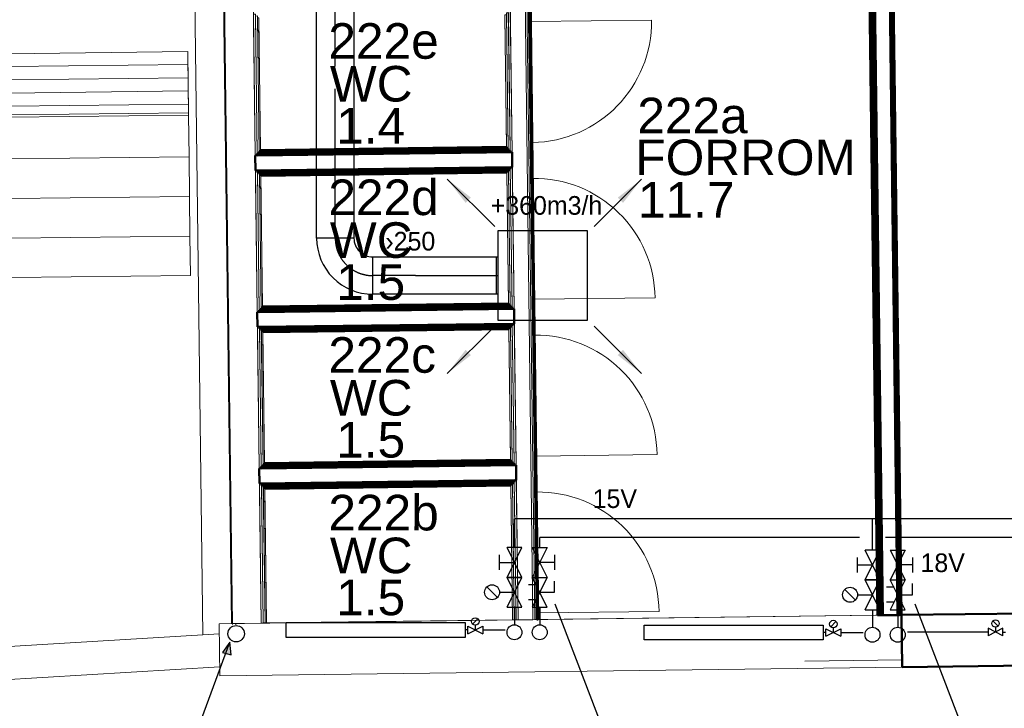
# Model space of a CAD drawing. Header units: millimetres. Extents: x 0 to 83478, y 0 to 53008.
# Tile 3 of 83: x 11199 to 17800, y 6164 to 10777. Entities that reach past the tile are written whole.
import ezdxf

# ---------------------------------------------------------------- set-up
doc = ezdxf.new("R2010")
doc.units = ezdxf.units.MM
doc.header["$LTSCALE"] = 50
doc.header["$MEASUREMENT"] = 0
doc.header["$PDMODE"] = 1
doc.linetypes.add('2V-CENT', pattern=[23, 20, -1.5, 0, -1.5])
doc.linetypes.add('V-V', pattern=[2, 1, 1])
doc.layers.get('0').update_dxf_attribs({"linetype": 'CONTINUOUS'})
for name, color, linetype in [('20602A200D001$0$832 Rominfo', 7, 'CONTINUOUS'), ('V060-', 3, 'CONTINUOUS'), ('V061-', 1, 'CONTINUOUS'), ('V070-', 3, 'CONTINUOUS'), ('V071-', 1, 'CONTINUOUS'), ('V090-', 2, 'CONTINUOUS'), ('V091', 1, 'CONTINUOUS'), ('V100-', 6, 'CONTINUOUS'), ('V101-', 1, 'CONTINUOUS')]:
    doc.layers.add(name, color=color, linetype=linetype)
for name, color, linetype, lineweight in [('20602A200D001$0$A-DOOR', 31, 'CONTINUOUS', 13), ('20602A200D001$0$A-GENM', 13, 'CONTINUOUS', 9), ('20602A200D001$0$A-WALL', 7, 'CONTINUOUS', 13), ('20602A200D001$0$S-STRS', 31, 'CONTINUOUS', 9)]:
    doc.layers.add(name, color=color, linetype=linetype, lineweight=lineweight)
doc.styles.add('20602A200D001$0$Arial', font='arial.ttf', dxfattribs={"height": 238.125})
doc.styles.add('FISO', font='fiso')
doc.styles.add('ISO', font='ISO')
doc.styles.add('SIMPLEX', font='SIMPLEX')

# ---------------------------------------------------------------- blocks, each defined once
blk = doc.blocks.new('VUN')
at = {"color": 0}
blk.add_circle((0, 0), 0.5, dxfattribs=at)
blk = doc.blocks.new('TAK_P', base_point=(16247.5, 22586.5))
for p, q in [((16248, 22587), (16247, 22587)), ((16247, 22587), (16247, 22586)), ((16248, 22586), (16248, 22587)), ((16247, 22586), (16248, 22586))]:
    blk.add_line(p, q)
blk = doc.blocks.new('C3A', base_point=(16246, 22590.5))
at = {"color": 0, "linetype": 'ByBlock'}
blk.add_line((16247, 22590.5), (16246, 22590.5), dxfattribs=at)
blk = doc.blocks.new('K3A', base_point=(16246, 22590.5))
at = {"color": 0, "linetype": 'ByBlock'}
for p, q in [((16246, 22591), (16247, 22591)), ((16247, 22591), (16247, 22590)), ((16247, 22590), (16246, 22590))]:
    blk.add_line(p, q, dxfattribs=at)
blk = doc.blocks.new('33A', base_point=(16246, 22590.5))
blk.add_point((16247, 22590.5))
at = {"color": 0, "linetype": 'ByBlock'}
blk.add_blockref('K3A', (16246, 22590.5), dxfattribs=at)
at = {"color": 1, "linetype": '2V-CENT'}
blk.add_blockref('C3A', (16246, 22590.5), dxfattribs=at)
at = {"style": 'SIMPLEX', "flags": 3}
blk.add_attdef('0', (16246, 22590.5), '', height=1, dxfattribs=at)
blk = doc.blocks.new('CBOJ90_PB', base_point=(86107, 31352))
at = {"color": 0, "linetype": 'ByBlock'}
blk.add_arc((86106, 31353), 1, 270, 360, dxfattribs=at)
blk = doc.blocks.new('KBOJ90_PB', base_point=(86107, 31352))
at = {"color": 0, "linetype": 'ByBlock'}
for p, q in [((86106.5, 31353), (86107.5, 31353)), ((86106, 31352.5), (86106, 31351.5))]:
    blk.add_line(p, q, dxfattribs=at)
for radius in [1.5, 0.5]:
    blk.add_arc((86106, 31353), radius, 270, 360, dxfattribs=at)
blk = doc.blocks.new('3BOJ90_PB', base_point=(86107, 31352))
for p in [(86107, 31353), (86106, 31352)]:
    blk.add_point(p)
at = {"color": 1, "linetype": '2V-CENT'}
blk.add_blockref('CBOJ90_PB', (86107, 31352), dxfattribs=at)
at = {"color": 0, "linetype": 'ByBlock'}
blk.add_blockref('KBOJ90_PB', (86107, 31352), dxfattribs=at)
at = {"style": 'ISO', "flags": 3}
blk.add_attdef('0', (86107, 31352), '', height=1, dxfattribs=at)
blk = doc.blocks.new('V420', base_point=(455, 404.5))
blk.add_line((455, 404.5), (464, 404.5))
blk.add_solid([(455, 404.5), (459, 405), (459, 404)])
blk = doc.blocks.new('V421', base_point=(455.5, 404.5))
at = {"rotation": 180}
blk.add_blockref('V420', (464.5, 404.5), dxfattribs=at)
blk = doc.blocks.new('20602A200D001$0$VT- 52506 - VT- 2-289761-P02')
at = {"layer": '20602A200D001$0$A-WALL'}
blk.add_line((28100.5, 4459), (30229.6, 4486.1), dxfattribs=at)
blk = doc.blocks.new('20602A200D001$0$VT- 52506 - VT--289754-P02')
at = {"layer": '20602A200D001$0$A-WALL'}
for p, q in [((32674.4, 4517.3), (28100.5, 4459)), ((32674.4, 4517.3), (28213, 4460.4)), ((32674.4, 4517.3), (32678.2, 4217.2)), ((32674.4, 4517.3), (32678.8, 4167.3)), ((28100.5, 4459), (28105, 4109)), ((28213, 4460.4), (28213.1, 4451.8)), ((28105, 4109), (32678.8, 4167.3)), ((32026.5, 4208.9), (32678.2, 4217.2))]:
    blk.add_line(p, q, dxfattribs=at)
blk = doc.blocks.new('20602A200D001$0$VT- 52506 - VT- 52506-289758-P02')
for name in ['20602A200D001$0$VT- 52506 - VT--289754-P02', '20602A200D001$0$VT- 52506 - VT- 2-289761-P02']:
    blk.add_blockref(name, (0, 0))
blk = doc.blocks.new('20602A200D001$0$VT- 162884 - VT- 2-293832-P02')
at = {"layer": '20602A200D001$0$A-WALL'}
blk.add_line((28101.4, 4390.7), (25642.8, 4242.3), dxfattribs=at)
blk = doc.blocks.new('20602A200D001$0$VT- 162884 - VT--293825-P02')
at = {"layer": '20602A200D001$0$A-WALL'}
for p, q in [((25442.8, 4230.2), (28101.4, 4390.7)), ((28101.4, 4390.7), (25442.8, 4230.2)), ((28101.4, 4390.7), (25442.8, 4230.2)), ((25468.7, 4011.4), (25442.8, 4230.2)), ((25442.8, 4230.2), (25468.7, 4011.4)), ((25442.8, 4230.2), (25468.7, 4011.4)), ((25468.7, 4011.4), (28104.2, 4170.5)), ((25468.7, 4011.4), (28104.2, 4170.5)), ((28104.2, 4170.5), (25468.7, 4011.4))]:
    blk.add_line(p, q, dxfattribs=at)
blk = doc.blocks.new('20602A200D001$0$VT- 162884 - VT- 162884-293829-P02')
for name in ['20602A200D001$0$VT- 162884 - VT--293825-P02', '20602A200D001$0$VT- 162884 - VT- 2-293832-P02']:
    blk.add_blockref(name, (0, 0))
blk = doc.blocks.new('20602A200D001$0$VT- 163268 - VT- 2-293850-P02')
at = {"layer": '20602A200D001$0$A-WALL'}
for p, q in [((28102.1, 11375.7), (28102, 11381.5)), ((28190.1, 4453.3), (28123.2, 9713.5))]:
    blk.add_line(p, q, dxfattribs=at)
blk = doc.blocks.new('20602A200D001$0$VT- 163268 - VT--293843-P02')
at = {"layer": '20602A200D001$0$A-WALL'}
for p, q in [((28102, 11381.5), (27902, 11379)), ((27902, 11379), (27923.6, 9680)), ((28123.3, 9703.7), (28102, 11381.5)), ((27923.6, 9680), (28123.3, 9703.7)), ((28190.1, 4453.3), (28123.3, 9703.7)), ((27923.6, 9680), (27990.9, 4384.1)), ((27990.9, 4384.1), (28101.4, 4390.7))]:
    blk.add_line(p, q, dxfattribs=at)
blk = doc.blocks.new('20602A200D001$0$VT- 163268 - VT- 163268-293847-P02')
for name in ['20602A200D001$0$VT- 163268 - VT--293843-P02', '20602A200D001$0$VT- 163268 - VT- 2-293850-P02']:
    blk.add_blockref(name, (0, 0))
blk = doc.blocks.new('20602A200D001$0$IV06 - IV06-299312-P02')
at = {"layer": '20602A200D001$0$A-WALL', "lineweight": 50}
for p, q in [((30063.7, 7616.7), (28342.1, 7594.7)), ((28342.1, 7594.7), (28343.4, 7494.7)), ((30050.5, 7629.5), (28355, 7607.9)), ((28355, 7607.9), (28355.1, 7594.9)), ((28355.1, 7594.9), (30050.7, 7616.5)), ((30037.3, 7642.3), (28367.8, 7621)), ((28367.8, 7621), (28368, 7608)), ((28368, 7608), (30037.5, 7629.3)), ((30027.2, 7652.2), (28377.7, 7631.2)), ((28377.7, 7631.2), (28377.8, 7621.2)), ((28377.8, 7621.2), (30027.3, 7642.2)), ((30027.3, 7642.2), (30027.2, 7652.2)), ((30037.5, 7629.3), (30037.3, 7642.3)), ((30050.7, 7616.5), (30050.5, 7629.5)), ((30064.9, 7516.7), (30063.7, 7616.7)), ((28343.4, 7494.7), (30064.9, 7516.7)), ((30051.9, 7516.5), (28356.4, 7494.9)), ((28356.4, 7494.9), (28356.6, 7481.9)), ((28356.6, 7481.9), (30052.1, 7503.5)), ((30039.1, 7503.3), (28369.6, 7482)), ((28369.6, 7482), (28369.7, 7469)), ((28369.7, 7469), (30039.3, 7490.3)), ((30029.3, 7490.2), (28379.7, 7469.2)), ((28379.7, 7469.2), (28379.8, 7459.2)), ((28379.8, 7459.2), (30029.4, 7480.2)), ((30029.4, 7480.2), (30029.3, 7490.2)), ((30039.3, 7490.3), (30039.1, 7503.3)), ((30052.1, 7503.5), (30051.9, 7516.5))]:
    blk.add_line(p, q, dxfattribs=at)
blk = doc.blocks.new('20602A200D001$0$IV06 222739 - IV06 222739-299370-P02')
at = {"layer": '20602A200D001$0$A-WALL', "lineweight": 50}
for p, q in [((30064.1, 5546.1), (28394.5, 5524.8)), ((30053.9, 5556), (28404.4, 5535)), ((28404.5, 5525), (30054.1, 5546)), ((30054.1, 5546), (30053.9, 5556)), ((30064.2, 5533.1), (30064.1, 5546.1)), ((30090.4, 5520.5), (28368.8, 5498.5)), ((28368.8, 5498.5), (28370.1, 5398.5)), ((30077.2, 5533.3), (28381.7, 5511.7)), ((28381.7, 5511.7), (28381.8, 5498.7)), ((28381.8, 5498.7), (30077.4, 5520.3)), ((28394.5, 5524.8), (28394.7, 5511.8)), ((28394.7, 5511.8), (30064.2, 5533.1)), ((28404.4, 5535), (28404.5, 5525)), ((30077.4, 5520.3), (30077.2, 5533.3)), ((30091.7, 5420.5), (30090.4, 5520.5)), ((28370.1, 5398.5), (30091.7, 5420.5)), ((30078.7, 5420.3), (28383.1, 5398.7)), ((30078.8, 5407.3), (30078.7, 5420.3)), ((28383.1, 5398.7), (28383.3, 5385.7)), ((28383.3, 5385.7), (30078.8, 5407.3)), ((30065.8, 5407.1), (28396.3, 5385.8)), ((28396.3, 5385.8), (28396.4, 5372.8)), ((28396.4, 5372.8), (30066, 5394.1)), ((30056, 5394), (28406.4, 5373)), ((28406.4, 5373), (28406.6, 5363)), ((28406.6, 5363), (30056.1, 5384)), ((30056.1, 5384), (30056, 5394)), ((30066, 5394.1), (30065.8, 5407.1))]:
    blk.add_line(p, q, dxfattribs=at)
blk = doc.blocks.new('20602A200D001$0$IV06 224360 - IV06-299475-P02')
at = {"layer": '20602A200D001$0$A-WALL'}
for p, q in [((30037, 9712), (30136.9, 9713.3)), ((30136.9, 9713.3), (30037, 9712)), ((30136.9, 9713.3), (30037, 9712)), ((30050.3, 8664.2), (30037, 9712)), ((30037, 9712), (30050.3, 8664.2)), ((30037, 9712), (30103.6, 4484.5)), ((30149.8, 9726.5), (30136.8, 9726.3)), ((30136.8, 9726.3), (30203.6, 4485.8)), ((30203.6, 4485.8), (30136.9, 9717)), ((30136.9, 9717), (30203.6, 4485.8)), ((30203.6, 4485.8), (30136.9, 9713.3)), ((30203.6, 4485.8), (30136.9, 9713.3)), ((30136.9, 9713.3), (30203.6, 4485.8)), ((30162.6, 9739.6), (30149.6, 9739.5)), ((30149.6, 9739.5), (30216.6, 4486)), ((30216.6, 4486), (30149.8, 9726.5)), ((30216.6, 4486), (30149.8, 9726.5)), ((30149.8, 9726.5), (30216.6, 4486)), ((30216.6, 4486), (30149.8, 9726.5)), ((30149.8, 9726.5), (30216.6, 4486)), ((30162.6, 9739.6), (30166.4, 9739.7)), ((30229.6, 4486.1), (30162.6, 9739.6)), ((30162.6, 9739.6), (30204.2, 6478)), ((30172.6, 9739.8), (30166.4, 9739.7)), ((30173.6, 9660.4), (30172.6, 9739.8)), ((30174.8, 9564.4), (30173.6, 9660.4)), ((30002.6, 9585.6), (30012.6, 9585.7)), ((30012.6, 9585.7), (30002.6, 9585.6)), ((30012.6, 9585.7), (30002.6, 9585.6)), ((30002.7, 9575.6), (30002.6, 9585.6)), ((30002.6, 9585.6), (30002.7, 9575.6)), ((30002.6, 9585.6), (30014, 8689.7)), ((30012.4, 9598.7), (30025.4, 9598.9)), ((30025.4, 9598.9), (30012.4, 9598.7)), ((30025.4, 9598.9), (30012.4, 9598.7)), ((30024, 8689.9), (30012.4, 9598.7)), ((30012.4, 9598.7), (30024, 8689.9)), ((30012.4, 9598.7), (30024.1, 8676.9)), ((30024, 8689.9), (30012.6, 9585.7)), ((30024, 8689.9), (30012.6, 9585.7)), ((30012.6, 9585.7), (30024, 8689.9)), ((30025.2, 9611.9), (30038.2, 9612)), ((30038.2, 9612), (30025.2, 9611.9)), ((30038.2, 9612), (30025.2, 9611.9)), ((30037.1, 8677), (30025.2, 9611.9)), ((30025.2, 9611.9), (30037.1, 8677)), ((30025.2, 9611.9), (30037.3, 8664)), ((30037.1, 8677), (30025.4, 9598.9)), ((30037.1, 8677), (30025.4, 9598.9)), ((30025.4, 9598.9), (30037.1, 8677)), ((30050.3, 8664.2), (30038.2, 9612)), ((30050.3, 8664.2), (30038.2, 9612)), ((30038.2, 9612), (30050.3, 8664.2)), ((30210.3, 6780.6), (30174.8, 9564.4)), ((30014, 8689.7), (30024, 8689.9)), ((30024.1, 8676.9), (30037.1, 8677)), ((30037.3, 8664), (30050.3, 8664.2)), ((30025.9, 8537.9), (30015.9, 8537.7)), ((30015.9, 8537.7), (30027.3, 7642.2)), ((30038.8, 8551), (30025.8, 8550.9)), ((30025.8, 8550.9), (30037.5, 7629.3)), ((30037.3, 7642.3), (30025.9, 8537.9)), ((30037.3, 7642.3), (30025.9, 8537.9)), ((30025.9, 8537.9), (30037.3, 7642.3)), ((30037.3, 7642.3), (30025.9, 8537.9)), ((30025.9, 8537.9), (30037.3, 7642.3)), ((30051.6, 8564.2), (30038.6, 8564)), ((30038.6, 8564), (30050.7, 7616.5)), ((30050.5, 7629.5), (30038.8, 8551)), ((30050.5, 7629.5), (30038.8, 8551)), ((30038.8, 8551), (30050.5, 7629.5)), ((30050.5, 7629.5), (30038.8, 8551)), ((30038.8, 8551), (30050.5, 7629.5)), ((30063.7, 7616.7), (30051.6, 8564.2)), ((30063.7, 7616.7), (30051.6, 8564.2)), ((30051.6, 8564.2), (30063.7, 7616.7)), ((30063.7, 7616.7), (30051.6, 8564.2)), ((30051.6, 8564.2), (30063.7, 7616.7)), ((30027.3, 7642.2), (30037.3, 7642.3)), ((30037.5, 7629.3), (30050.5, 7629.5)), ((30050.7, 7616.5), (30063.7, 7616.7)), ((30039.3, 7490.3), (30029.3, 7490.2)), ((30029.3, 7490.2), (30040.7, 6593.9)), ((30052.1, 7503.5), (30039.1, 7503.3)), ((30039.1, 7503.3), (30050.9, 6581)), ((30050.7, 6594), (30039.3, 7490.3)), ((30050.7, 6594), (30039.3, 7490.3)), ((30039.3, 7490.3), (30050.7, 6594)), ((30050.7, 6594), (30039.3, 7490.3)), ((30039.3, 7490.3), (30050.7, 6594)), ((30064.9, 7516.7), (30051.9, 7516.5)), ((30051.9, 7516.5), (30064, 6568.2)), ((30063.9, 6581.2), (30052.1, 7503.5)), ((30063.9, 6581.2), (30052.1, 7503.5)), ((30052.1, 7503.5), (30063.9, 6581.2)), ((30063.9, 6581.2), (30052.1, 7503.5)), ((30052.1, 7503.5), (30063.9, 6581.2)), ((30077, 6568.4), (30064.9, 7516.7)), ((30077, 6568.4), (30064.9, 7516.7)), ((30064.9, 7516.7), (30077, 6568.4)), ((30077, 6568.4), (30064.9, 7516.7)), ((30064.9, 7516.7), (30077, 6568.4)), ((30210.3, 6780.6), (30239.6, 4486.3)), ((30040.7, 6593.9), (30050.7, 6594)), ((30050.9, 6581), (30063.9, 6581.2)), ((30064, 6568.2), (30077, 6568.4)), ((30204.2, 6478), (30229.6, 4486.1)), ((30052.6, 6442), (30042.6, 6441.9)), ((30042.6, 6441.9), (30054.1, 5546)), ((30065.5, 6455.2), (30052.5, 6455)), ((30052.5, 6455), (30064.2, 5533.1)), ((30064.1, 5546.1), (30052.6, 6442)), ((30064.1, 5546.1), (30052.6, 6442)), ((30052.6, 6442), (30064.1, 5546.1)), ((30064.1, 5546.1), (30052.6, 6442)), ((30052.6, 6442), (30064.1, 5546.1)), ((30078.3, 6468.4), (30065.3, 6468.2)), ((30065.3, 6468.2), (30077.4, 5520.3)), ((30077.2, 5533.3), (30065.5, 6455.2)), ((30077.2, 5533.3), (30065.5, 6455.2)), ((30065.5, 6455.2), (30077.2, 5533.3)), ((30077.2, 5533.3), (30065.5, 6455.2)), ((30065.5, 6455.2), (30077.2, 5533.3)), ((30090.4, 5520.5), (30078.3, 6468.4)), ((30090.4, 5520.5), (30078.3, 6468.4)), ((30078.3, 6468.4), (30090.4, 5520.5)), ((30090.4, 5520.5), (30078.3, 6468.4)), ((30078.3, 6468.4), (30090.4, 5520.5)), ((30054.1, 5546), (30064.1, 5546.1)), ((30064.2, 5533.1), (30077.2, 5533.3)), ((30077.4, 5520.3), (30090.4, 5520.5)), ((30091.7, 5420.5), (30078.7, 5420.3)), ((30078.7, 5420.3), (30090.6, 4484.4)), ((30103.6, 4484.5), (30091.7, 5420.5)), ((30103.6, 4484.5), (30091.7, 5420.5)), ((30091.7, 5420.5), (30103.6, 4484.5)), ((30103.6, 4484.5), (30091.7, 5420.5)), ((30091.7, 5420.5), (30103.6, 4484.5)), ((30066, 5394.1), (30056, 5394)), ((30056, 5394), (30067.6, 4484.1)), ((30078.8, 5407.3), (30065.8, 5407.1)), ((30065.8, 5407.1), (30077.6, 4484.2)), ((30077.6, 4484.2), (30066, 5394.1)), ((30077.6, 4484.2), (30066, 5394.1)), ((30066, 5394.1), (30077.6, 4484.2)), ((30077.6, 4484.2), (30066, 5394.1)), ((30066, 5394.1), (30077.6, 4484.2)), ((30090.6, 4484.4), (30078.8, 5407.3)), ((30090.6, 4484.4), (30078.8, 5407.3)), ((30078.8, 5407.3), (30090.6, 4484.4)), ((30090.6, 4484.4), (30078.8, 5407.3)), ((30078.8, 5407.3), (30090.6, 4484.4)), ((30067.6, 4484.1), (30077.6, 4484.2)), ((30067.6, 4484.1), (30077.6, 4484.2)), ((30077.6, 4484.2), (30067.6, 4484.1)), ((30077.6, 4484.2), (30090.6, 4484.4)), ((30077.6, 4484.2), (30090.6, 4484.4)), ((30090.6, 4484.4), (30077.6, 4484.2)), ((30090.6, 4484.4), (30103.6, 4484.5)), ((30090.6, 4484.4), (30103.6, 4484.5)), ((30103.6, 4484.5), (30090.6, 4484.4)), ((30103.6, 4484.5), (30203.6, 4485.8)), ((30103.6, 4484.5), (30203.6, 4485.8)), ((30203.6, 4485.8), (30103.6, 4484.5)), ((30203.6, 4485.8), (30216.6, 4486)), ((30203.6, 4485.8), (30216.6, 4486)), ((30216.6, 4486), (30203.6, 4485.8)), ((30216.6, 4486), (30229.6, 4486.1)), ((30216.6, 4486), (30229.6, 4486.1)), ((30229.6, 4486.1), (30216.6, 4486)), ((30229.6, 4486.1), (30234.1, 4486.2)), ((30239.6, 4486.3), (30234.1, 4486.2))]:
    blk.add_line(p, q, dxfattribs=at)
at = {"layer": '20602A200D001$0$A-WALL', "lineweight": 50}
for p, q in [((30162.6, 9739.6), (30166.4, 9739.7)), ((30204.2, 6478), (30162.6, 9739.6)), ((30166.4, 9739.7), (30172.6, 9739.8)), ((30172.6, 9739.8), (30173.6, 9660.4)), ((30173.6, 9660.4), (30174.8, 9564.4)), ((30174.8, 9564.4), (30210.3, 6780.6)), ((30210.3, 6780.6), (30239.6, 4486.3)), ((30229.6, 4486.1), (30204.2, 6478)), ((30234.1, 4486.2), (30229.6, 4486.1)), ((30239.6, 4486.3), (30234.1, 4486.2))]:
    blk.add_line(p, q, dxfattribs=at)
blk = doc.blocks.new('20602A200D001$0$IV06 224360 - IV06 224360-299479-P02')
blk.add_blockref('20602A200D001$0$IV06 224360 - IV06-299475-P02', (0, 0))
blk = doc.blocks.new('20602A200D001$0$IV06 227128 - IV06 227128-299528-P02')
at = {"layer": '20602A200D001$0$A-WALL', "lineweight": 50}
for p, q in [((30040.6, 6603.9), (28391, 6582.9)), ((30040.7, 6593.9), (30040.6, 6603.9)), ((30077, 6568.4), (28355.5, 6546.4)), ((28355.5, 6546.4), (28356.8, 6446.4)), ((30063.9, 6581.2), (28368.3, 6559.6)), ((28368.3, 6559.6), (28368.5, 6546.6)), ((28368.5, 6546.6), (30064, 6568.2)), ((30050.7, 6594), (28381.1, 6572.7)), ((28381.1, 6572.7), (28381.3, 6559.7)), ((28381.3, 6559.7), (30050.9, 6581)), ((28391, 6582.9), (28391.1, 6572.9)), ((28391.1, 6572.9), (30040.7, 6593.9)), ((30050.9, 6581), (30050.7, 6594)), ((30064, 6568.2), (30063.9, 6581.2)), ((30078.3, 6468.4), (30077, 6568.4)), ((28356.8, 6446.4), (30078.3, 6468.4)), ((30065.3, 6468.2), (28369.8, 6446.6)), ((28369.8, 6446.6), (28369.9, 6433.6)), ((28369.9, 6433.6), (30065.5, 6455.2)), ((30052.5, 6455), (28382.9, 6433.8)), ((28382.9, 6433.8), (28383.1, 6420.8)), ((28383.1, 6420.8), (30052.6, 6442)), ((30042.6, 6441.9), (28393.1, 6420.9)), ((28393.1, 6420.9), (28393.2, 6410.9)), ((28393.2, 6410.9), (30042.8, 6431.9)), ((30042.8, 6431.9), (30042.6, 6441.9)), ((30052.6, 6442), (30052.5, 6455)), ((30065.5, 6455.2), (30065.3, 6468.2))]:
    blk.add_line(p, q, dxfattribs=at)
blk = doc.blocks.new('20602A200D001$0$IV07 - IV07-299703-P02')
at = {"layer": '20602A200D001$0$A-WALL'}
for p, q in [((28122.9, 9687.6), (28315.4, 9690.1)), ((28315.4, 9690.1), (28122.9, 9687.6)), ((28315.4, 9690.1), (28122.9, 9687.6)), ((28328.8, 8642.2), (28315.4, 9690.1)), ((28382, 4463.6), (28315.4, 9690.1)), ((28315.4, 9690.1), (28328.8, 8642.2)), ((28316.7, 9590.1), (28329.7, 9590.2)), ((28329.7, 9590.2), (28316.7, 9590.1)), ((28329.7, 9590.2), (28316.7, 9590.1)), ((28328.8, 8642.2), (28316.7, 9590.1)), ((28316.7, 9590.1), (28328.8, 8642.2)), ((28316.7, 9590.1), (28328.8, 8642.2)), ((28341.6, 8655.4), (28329.7, 9590.2)), ((28341.8, 8642.4), (28329.7, 9590.2)), ((28329.7, 9590.2), (28341.6, 8655.4)), ((28329.8, 9577.2), (28342.8, 9577.4)), ((28342.8, 9577.4), (28329.8, 9577.2)), ((28342.8, 9577.4), (28329.8, 9577.2)), ((28341.6, 8655.4), (28329.8, 9577.2)), ((28329.8, 9577.2), (28341.6, 8655.4)), ((28329.8, 9577.2), (28341.6, 8655.4)), ((28354.4, 8668.6), (28342.8, 9577.4)), ((28354.6, 8655.6), (28342.8, 9577.4)), ((28342.8, 9577.4), (28354.4, 8668.6)), ((28343, 9564.4), (28353, 9564.5)), ((28353, 9564.5), (28343, 9564.4)), ((28353, 9564.5), (28343, 9564.4)), ((28354.4, 8668.6), (28343, 9564.4)), ((28343, 9564.4), (28354.4, 8668.6)), ((28343, 9564.4), (28354.4, 8668.6)), ((28353.1, 9554.5), (28353, 9564.5)), ((28364.4, 8668.7), (28353, 9564.5)), ((28353, 9564.5), (28353.1, 9554.5)), ((28182.1, 4461), (28118, 9488.6)), ((28118, 9488.6), (28182.1, 4461)), ((28118, 9488.6), (28182.1, 4461)), ((28341.6, 8655.4), (28354.6, 8655.6)), ((28354.4, 8668.6), (28364.4, 8668.7)), ((28328.8, 8642.2), (28341.8, 8642.4)), ((28343, 8542.4), (28330, 8542.3)), ((28342.1, 7594.7), (28330, 8542.3)), ((28330, 8542.3), (28342.1, 7594.7)), ((28330, 8542.3), (28342.1, 7594.7)), ((28342.1, 7594.7), (28330, 8542.3)), ((28330, 8542.3), (28342.1, 7594.7)), ((28355.1, 7594.9), (28343, 8542.4)), ((28356.2, 8529.6), (28343.2, 8529.4)), ((28355, 7607.9), (28343.2, 8529.4)), ((28343.2, 8529.4), (28355, 7607.9)), ((28343.2, 8529.4), (28355, 7607.9)), ((28355, 7607.9), (28343.2, 8529.4)), ((28343.2, 8529.4), (28355, 7607.9)), ((28368, 7608), (28356.2, 8529.6)), ((28366.4, 8516.7), (28356.4, 8516.6)), ((28367.8, 7621), (28356.4, 8516.6)), ((28356.4, 8516.6), (28367.8, 7621)), ((28356.4, 8516.6), (28367.8, 7621)), ((28367.8, 7621), (28356.4, 8516.6)), ((28356.4, 8516.6), (28367.8, 7621)), ((28377.8, 7621.2), (28366.4, 8516.7)), ((28342.1, 7594.7), (28355.1, 7594.9)), ((28355, 7607.9), (28368, 7608)), ((28367.8, 7621), (28377.8, 7621.2)), ((28356.4, 7494.9), (28343.4, 7494.7)), ((28355.5, 6546.4), (28343.4, 7494.7)), ((28343.4, 7494.7), (28355.5, 6546.4)), ((28343.4, 7494.7), (28355.5, 6546.4)), ((28355.5, 6546.4), (28343.4, 7494.7)), ((28343.4, 7494.7), (28355.5, 6546.4)), ((28368.5, 6546.6), (28356.4, 7494.9)), ((28369.6, 7482), (28356.6, 7481.9)), ((28368.3, 6559.6), (28356.6, 7481.9)), ((28356.6, 7481.9), (28368.3, 6559.6)), ((28356.6, 7481.9), (28368.3, 6559.6)), ((28368.3, 6559.6), (28356.6, 7481.9)), ((28356.6, 7481.9), (28368.3, 6559.6)), ((28381.3, 6559.7), (28369.6, 7482)), ((28379.7, 7469.2), (28369.7, 7469)), ((28381.1, 6572.7), (28369.7, 7469)), ((28369.7, 7469), (28381.1, 6572.7)), ((28369.7, 7469), (28381.1, 6572.7)), ((28381.1, 6572.7), (28369.7, 7469)), ((28369.7, 7469), (28381.1, 6572.7)), ((28391.1, 6572.9), (28379.7, 7469.2)), ((28355.5, 6546.4), (28368.5, 6546.6)), ((28368.3, 6559.6), (28381.3, 6559.7)), ((28381.1, 6572.7), (28391.1, 6572.9)), ((28369.8, 6446.6), (28356.8, 6446.4)), ((28368.8, 5498.5), (28356.8, 6446.4)), ((28356.8, 6446.4), (28368.8, 5498.5)), ((28356.8, 6446.4), (28368.8, 5498.5)), ((28368.8, 5498.5), (28356.8, 6446.4)), ((28356.8, 6446.4), (28368.8, 5498.5)), ((28381.8, 5498.7), (28369.8, 6446.6)), ((28382.9, 6433.8), (28369.9, 6433.6)), ((28381.7, 5511.7), (28369.9, 6433.6)), ((28369.9, 6433.6), (28381.7, 5511.7)), ((28369.9, 6433.6), (28381.7, 5511.7)), ((28381.7, 5511.7), (28369.9, 6433.6)), ((28369.9, 6433.6), (28381.7, 5511.7)), ((28394.7, 5511.8), (28382.9, 6433.8)), ((28393.1, 6420.9), (28383.1, 6420.8)), ((28383.1, 6420.8), (28394.5, 5524.8)), ((28383.1, 6420.8), (28394.5, 5524.8)), ((28394.5, 5524.8), (28383.1, 6420.8)), ((28394.5, 5524.8), (28383.1, 6420.8)), ((28383.1, 6420.8), (28394.5, 5524.8)), ((28404.5, 5525), (28393.1, 6420.9)), ((28368.8, 5498.5), (28381.8, 5498.7)), ((28381.7, 5511.7), (28394.7, 5511.8)), ((28394.5, 5524.8), (28404.5, 5525)), ((28383.1, 5398.7), (28370.1, 5398.5)), ((28382, 4463.6), (28370.1, 5398.5)), ((28370.1, 5398.5), (28382, 4463.6)), ((28370.1, 5398.5), (28382, 4463.6)), ((28382, 4463.6), (28370.1, 5398.5)), ((28370.1, 5398.5), (28382, 4463.6)), ((28395, 4463.8), (28383.1, 5398.7)), ((28396.3, 5385.8), (28383.3, 5385.7)), ((28395, 4463.8), (28383.3, 5385.7)), ((28383.3, 5385.7), (28395, 4463.8)), ((28383.3, 5385.7), (28395, 4463.8)), ((28395, 4463.8), (28383.3, 5385.7)), ((28383.3, 5385.7), (28395, 4463.8)), ((28408, 4463.9), (28396.3, 5385.8)), ((28406.4, 5373), (28396.4, 5372.8)), ((28408, 4463.9), (28396.4, 5372.8)), ((28396.4, 5372.8), (28408, 4463.9)), ((28396.4, 5372.8), (28408, 4463.9)), ((28408, 4463.9), (28396.4, 5372.8)), ((28396.4, 5372.8), (28408, 4463.9)), ((28418, 4464), (28406.4, 5373)), ((28182.1, 4461), (28382, 4463.6)), ((28182.1, 4461), (28382, 4463.6)), ((28382, 4463.6), (28182.1, 4461)), ((28382, 4463.6), (28395, 4463.8)), ((28382, 4463.6), (28395, 4463.8)), ((28395, 4463.8), (28382, 4463.6)), ((28395, 4463.8), (28408, 4463.9)), ((28395, 4463.8), (28408, 4463.9)), ((28408, 4463.9), (28395, 4463.8)), ((28408, 4463.9), (28418, 4464)), ((28408, 4463.9), (28418, 4464)), ((28418, 4464), (28408, 4463.9))]:
    blk.add_line(p, q, dxfattribs=at)
blk = doc.blocks.new('20602A200D001$0$IV07 - IV07-299707-P02')
blk.add_blockref('20602A200D001$0$IV07 - IV07-299703-P02', (0, 0))
blk = doc.blocks.new('20602A200D001$0$VT- 360529 - VT--303638-P02')
at = {"layer": '20602A200D001$0$A-WALL', "lineweight": 50}
for p, q in [((57204.6, 4830), (32674.4, 4517.3)), ((32674.4, 4517.3), (32678.8, 4167.3)), ((32678.8, 4167.3), (57209.1, 4480.1))]:
    blk.add_line(p, q, dxfattribs=at)
blk = doc.blocks.new('20602A200D001$0$VT- 360529 - VT- 360529-303642-P02')
blk.add_blockref('20602A200D001$0$VT- 360529 - VT--303638-P02', (0, 0))
blk = doc.blocks.new('20602A200D001$0$flis - flis-319915-P02')
at = {"layer": '20602A200D001$0$A-GENM'}
for p, q in [((32444.6, 9589), (30174.8, 9564.4)), ((30239.6, 4486.3), (32512.4, 4515.2))]:
    blk.add_line(p, q, dxfattribs=at)
blk = doc.blocks.new('20602A200D001$0$flis 516506 - flis 516506-319944-P02')
at = {"layer": '20602A200D001$0$A-GENM'}
for p, q in [((30027.2, 7652.2), (30016, 8527.7)), ((28366.5, 8506.7), (28377.7, 7631.2))]:
    blk.add_line(p, q, dxfattribs=at)
blk = doc.blocks.new('20602A200D001$0$flis 516606 - flis 516606-319958-P02')
at = {"layer": '20602A200D001$0$A-GENM'}
for p, q in [((28379.8, 7459.2), (28391, 6582.9)), ((30040.6, 6603.9), (30029.4, 7480.2))]:
    blk.add_line(p, q, dxfattribs=at)
blk = doc.blocks.new('20602A200D001$0$flis 516706 - flis 516706-319972-P02')
at = {"layer": '20602A200D001$0$A-GENM'}
for p, q in [((28393.2, 6410.9), (28404.4, 5535)), ((30053.9, 5556), (30042.8, 6431.9))]:
    blk.add_line(p, q, dxfattribs=at)
blk = doc.blocks.new('20602A200D001$0$flis 516806 - flis 516806-319986-P02')
at = {"layer": '20602A200D001$0$A-GENM'}
for p, q in [((28406.6, 5363), (28418, 4464)), ((30067.6, 4484.1), (30056.1, 5384)), ((28418, 4464), (30067.6, 4484.1))]:
    blk.add_line(p, q, dxfattribs=at)
blk = doc.blocks.new('20602A200D001$0$Trapp- 739455 - Trapp--329605-P02')
at = {"layer": '20602A200D001$0$S-STRS'}
for p, q in [((27890.1, 8290.8), (26690.2, 8277)), ((26690.2, 8277), (26695.1, 7851.9)), ((26690.2, 8277), (26691.2, 8190.3)), ((26691.2, 8190.3), (26690.2, 8277)), ((27891.1, 8204.1), (27890.1, 8290.8)), ((27895, 7865.7), (27890.1, 8290.8)), ((27890.1, 8290.8), (27891.1, 8204.1)), ((26691.2, 8190.3), (27891.1, 8204.1)), ((27891.1, 8204.1), (26691.2, 8190.3)), ((26691.2, 8190.3), (26692.2, 8102)), ((26692.2, 8102), (26691.2, 8190.3)), ((27892.1, 8115.8), (27891.1, 8204.1)), ((27891.1, 8204.1), (27892.1, 8115.8)), ((26692.2, 8102), (27892.1, 8115.8)), ((27892.1, 8115.8), (26692.2, 8102)), ((26692.2, 8102), (26693.2, 8013.7)), ((26693.2, 8013.7), (26692.2, 8102)), ((27893.2, 8027.4), (27892.1, 8115.8)), ((27892.1, 8115.8), (27893.2, 8027.4)), ((26693.2, 8013.7), (27893.2, 8027.4)), ((27893.2, 8027.4), (26693.2, 8013.7)), ((26693.2, 8013.7), (26694.2, 7925.3)), ((26694.2, 7925.3), (26693.2, 8013.7)), ((27894.2, 7939.1), (27893.2, 8027.4)), ((27893.2, 8027.4), (27894.2, 7939.1)), ((26694.2, 7925.3), (27894.2, 7939.1)), ((27894.2, 7939.1), (26694.2, 7925.3)), ((26694.2, 7925.3), (26694.9, 7868.1)), ((26694.9, 7868.1), (26694.2, 7925.3)), ((27894.8, 7881.8), (27894.2, 7939.1)), ((27894.2, 7939.1), (27894.8, 7881.8)), ((26694.9, 7868.1), (27894.8, 7881.8)), ((27894.8, 7881.8), (26694.9, 7868.1)), ((26694.9, 7868.1), (26695.1, 7851.9)), ((26695.1, 7851.9), (26694.9, 7868.1)), ((26695.1, 7851.9), (27895, 7865.7)), ((27895, 7865.7), (27894.8, 7881.8)), ((27894.8, 7881.8), (27895, 7865.7)), ((27895, 7865.7), (27898.2, 7585.8)), ((27898.2, 7585.8), (27895, 7865.7)), ((26698.3, 7572), (26695.1, 7851.9)), ((26695.1, 7851.9), (26698.3, 7572)), ((26698.3, 7572), (27898.2, 7585.8)), ((27898.2, 7585.8), (26698.3, 7572)), ((26701.3, 7307), (26698.3, 7572)), ((26698.3, 7572), (26701.3, 7307)), ((27898.2, 7585.8), (27901.3, 7320.8)), ((27901.3, 7320.8), (27898.2, 7585.8)), ((26701.3, 7307), (27901.3, 7320.8)), ((27901.3, 7320.8), (26701.3, 7307)), ((26704.4, 7042.1), (26701.3, 7307)), ((26701.3, 7307), (26704.4, 7042.1)), ((27901.3, 7320.8), (27904.3, 7055.8)), ((27904.3, 7055.8), (27901.3, 7320.8)), ((26704.4, 7042.1), (27904.3, 7055.8)), ((27904.3, 7055.8), (26704.4, 7042.1)), ((26707.4, 6777.1), (26704.4, 7042.1)), ((26704.4, 7042.1), (26707.4, 6777.1)), ((27904.3, 7055.8), (27907.4, 6790.9)), ((27907.4, 6790.9), (27904.3, 7055.8)), ((26707.4, 6777.1), (27907.4, 6790.9)), ((27907.4, 6790.9), (26707.4, 6777.1))]:
    blk.add_line(p, q, dxfattribs=at)
blk = doc.blocks.new('20602A200D001$0$Trapp- 739455 - Trapp- 739455-329609-P02')
blk.add_blockref('20602A200D001$0$Trapp- 739455 - Trapp--329605-P02', (0, 0))
blk = doc.blocks.new('20602A200D001$0$DOOR 56 - DOOR 56-402249-P02')
at = {"layer": '20602A200D001$0$A-DOOR'}
blk.add_line((30411, 4533.5), (31220.9, 4543.8), dxfattribs=at)
blk.add_arc((30411, 4533.5), 810, 0.73039, 90.73039, dxfattribs=at)
blk = doc.blocks.new('20602A200D001$0$DOOR 57 - DOOR 57-402272-P02')
at = {"layer": '20602A200D001$0$A-DOOR'}
blk.add_line((30397.6, 5583.9), (31207.5, 5594.2), dxfattribs=at)
blk.add_arc((30397.6, 5583.9), 810, 0.73039, 90.73039, dxfattribs=at)
blk = doc.blocks.new('20602A200D001$0$DOOR 58 - DOOR 58-402295-P02')
at = {"layer": '20602A200D001$0$A-DOOR'}
blk.add_line((30384.2, 6634.2), (31194.1, 6644.6), dxfattribs=at)
blk.add_arc((30384.2, 6634.2), 810, 0.73039, 90.73039, dxfattribs=at)
blk = doc.blocks.new('20602A200D001$0$DOOR 60 - DOOR 60-402341-P02')
at = {"layer": '20602A200D001$0$A-DOOR'}
blk.add_line((30360.5, 8494.6), (31170.4, 8504.9), dxfattribs=at)
blk.add_arc((30360.5, 8494.6), 810, 270.73039, 0.73039, dxfattribs=at)
blk = doc.blocks.new('20602A200D001')
at = {"layer": '20602A200D001$0$A-WALL', "lineweight": 50}
for p, q in [((32447.2, 9638.4), (32512.4, 4515.2)), ((32522.4, 4515.4), (32457.7, 9638.5)), ((32535.4, 4515.5), (32470.7, 9638.7)), ((32548.4, 4515.7), (32483.7, 9638.9)), ((32648.4, 4517), (32583.2, 9627.1)), ((32583.9, 9577.8), (32648.4, 4517)), ((32661.4, 4517.1), (32596.4, 9614.3)), ((32597, 9565), (32661.4, 4517.1)), ((32674.4, 4517.3), (32610, 9565.1)), ((32512.4, 4515.2), (32522.4, 4515.4)), ((32522.4, 4515.4), (32535.4, 4515.5)), ((32535.4, 4515.5), (32548.4, 4515.7)), ((32548.4, 4515.7), (32648.4, 4517)), ((32648.4, 4517), (32661.4, 4517.1)), ((32661.4, 4517.1), (32674.4, 4517.3))]:
    blk.add_line(p, q, dxfattribs=at)
at = {"layer": '20602A200D001$0$A-DOOR'}
for name in ['20602A200D001$0$DOOR 60 - DOOR 60-402341-P02', '20602A200D001$0$DOOR 58 - DOOR 58-402295-P02', '20602A200D001$0$DOOR 57 - DOOR 57-402272-P02', '20602A200D001$0$DOOR 56 - DOOR 56-402249-P02']:
    blk.add_blockref(name, (-172, -2.2), dxfattribs=at)
at = {"layer": '20602A200D001$0$A-GENM'}
for name in ['20602A200D001$0$flis - flis-319915-P02', '20602A200D001$0$flis 516506 - flis 516506-319944-P02', '20602A200D001$0$flis 516606 - flis 516606-319958-P02', '20602A200D001$0$flis 516706 - flis 516706-319972-P02', '20602A200D001$0$flis 516806 - flis 516806-319986-P02']:
    blk.add_blockref(name, (0, 0), dxfattribs=at)
at = {"layer": '20602A200D001$0$A-WALL'}
for name in ['20602A200D001$0$VT- 163268 - VT- 163268-293847-P02', '20602A200D001$0$IV07 - IV07-299707-P02', '20602A200D001$0$IV06 - IV06-299312-P02', '20602A200D001$0$IV06 227128 - IV06 227128-299528-P02', '20602A200D001$0$IV06 222739 - IV06 222739-299370-P02', '20602A200D001$0$VT- 360529 - VT- 360529-303642-P02', '20602A200D001$0$VT- 52506 - VT- 52506-289758-P02', '20602A200D001$0$VT- 162884 - VT- 162884-293829-P02']:
    blk.add_blockref(name, (0, 0), dxfattribs=at)
at = {"layer": '20602A200D001$0$A-WALL', "lineweight": 50}
blk.add_blockref('20602A200D001$0$IV06 224360 - IV06 224360-299479-P02', (0, 0), dxfattribs=at)
at = {"layer": '20602A200D001$0$S-STRS'}
blk.add_blockref('20602A200D001$0$Trapp- 739455 - Trapp- 739455-329609-P02', (0, 0), dxfattribs=at)
at = {"layer": '20602A200D001$0$832 Rominfo', "linetype": 'Continuous', "style": '20602A200D001$0$Arial'}
for s, p in [('222e', (28832.4, 8243.3)), ('WC', (28842.5, 7956.7)), ('222a', (30903.6, 7744.1)), ('1.4', (28884.7, 7675.2)), ('FORROM', (30890.5, 7463.9)), ('222d', (28832.4, 7196.1)), ('11.7', (30908.2, 7179.1)), ('WC', (28842.5, 6909.5)), ('1.5', (28884.7, 6628)), ('222c', (28832.4, 6140)), ('WC', (28842.5, 5853.4)), ('1.5', (28884.7, 5571.9)), ('222b', (28832.4, 5083.9)), ('WC', (28842.5, 4797.3)), ('1.5', (28884.7, 4515.7))]:
    blk.add_text(s, height=238.12, dxfattribs=at).set_placement(p)

msp = doc.modelspace()

# ---------------------------------------------------------------- linework, layer by layer
at = {"layer": 'V060-', "linetype": 'Continuous'}
for p, q in [((13190, 9313), (13190, 11313)), ((13440, 11313), (13440, 9313)), ((13565, 9188), (13853.14, 9188)), ((13853.14, 9188), (14395, 9188)), ((13853.14, 8938), (13565, 8938)), ((14395, 8938), (13853.14, 8938))]:
    msp.add_line(p, q, dxfattribs=at)
at = {"layer": 'V060-', "color": 1, "linetype": '2V-CENT'}
for p, q in [((13315, 9313), (13315, 11313)), ((13853.14, 9063), (13565, 9063)), ((13853.14, 9063), (14395, 9063))]:
    msp.add_line(p, q, dxfattribs=at)
at = {"layer": 'V091'}
for p, q in [((12241.55, 5614.91), (12607.71, 6606.72)), ((12607.71, 6606.72), (12558.78, 6538.19)), ((12617.5, 6521.87), (12607.71, 6606.72)), ((12558.78, 6538.19), (12617.5, 6521.87))]:
    msp.add_line(p, q, dxfattribs=at)
msp.add_solid([(12558.78, 6538.19), (12617.5, 6521.87), (12607.71, 6606.72)], dxfattribs=at)
at = {"layer": 'V100-', "linetype": 'V-V'}
for p, q in [((14516.11, 7241.63), (14516.11, 7433.94)), ((37695.23, 7433.94), (14516.11, 7433.94)), ((16916.11, 7224.73), (16916.11, 7433.94)), ((14685.41, 7241.63), (14685.41, 7308.81)), ((16828.61, 7308.81), (14685.41, 7308.81)), ((21628.61, 7308.81), (17003.61, 7308.81)), ((17085.41, 7224.73), (17085.41, 7308.81)), ((14516.11, 6841.63), (14516.11, 6723.86)), ((14685.41, 6841.63), (14685.41, 6723.86)), ((16916.11, 6824.73), (16916.11, 6706.95)), ((17085.41, 6824.73), (17085.41, 6706.95)), ((14203.52, 6688.9), (14185.75, 6688.9)), ((14303.52, 6688.9), (14454.58, 6688.9)), ((16603.52, 6672), (16585.75, 6672)), ((16703.52, 6672), (16854.58, 6672)), ((17690.97, 6675.32), (17150.74, 6675.32)), ((17790.97, 6675.32), (17808.74, 6675.32))]:
    msp.add_line(p, q, dxfattribs=at)
at = {"layer": 'V100-', "color": 1}
for p, q in [((14566.11, 7241.63), (14466.11, 7241.63)), ((14566.11, 7041.63), (14466.11, 7241.63)), ((14466.11, 7041.63), (14566.11, 7241.63)), ((14735.41, 7241.63), (14635.41, 7041.63)), ((14635.41, 7241.63), (14735.41, 7041.63)), ((14635.41, 7241.63), (14735.41, 7241.63)), ((16966.11, 7224.73), (16866.11, 7224.73)), ((16966.11, 7024.73), (16866.11, 7224.73)), ((16866.11, 7024.73), (16966.11, 7224.73)), ((17035.41, 7224.73), (17135.41, 7024.73)), ((17135.41, 7224.73), (17035.41, 7024.73)), ((17035.41, 7224.73), (17135.41, 7224.73)), ((14416.11, 7091.63), (14416.11, 7191.63)), ((14416.11, 7141.63), (14516.11, 7141.63)), ((14785.41, 7141.63), (14685.41, 7141.63)), ((14785.41, 7191.63), (14785.41, 7091.63)), ((16816.11, 7074.73), (16816.11, 7174.73)), ((17185.41, 7174.73), (17185.41, 7074.73)), ((16816.11, 7124.73), (16916.11, 7124.73)), ((17185.41, 7124.73), (17085.41, 7124.73)), ((14566.11, 6841.63), (14466.11, 7041.63)), ((14466.11, 6841.63), (14566.11, 7041.63)), ((14566.11, 7041.63), (14466.11, 7041.63)), ((14466.11, 7041.63), (14566.11, 7041.63)), ((14735.41, 7041.63), (14635.41, 6841.63)), ((14735.41, 6841.63), (14635.41, 7041.63)), ((14635.41, 7041.63), (14735.41, 7041.63)), ((14635.41, 7041.63), (14735.41, 7041.63)), ((14785.41, 6941.63), (14785.41, 7016.63)), ((16966.11, 6824.73), (16866.11, 7024.73)), ((16866.11, 6824.73), (16966.11, 7024.73)), ((16966.11, 7024.73), (16866.11, 7024.73)), ((16866.11, 7024.73), (16966.11, 7024.73)), ((17135.41, 7024.73), (17035.41, 6824.73)), ((17135.41, 6824.73), (17035.41, 7024.73)), ((17035.41, 7024.73), (17135.41, 7024.73)), ((17035.41, 7024.73), (17135.41, 7024.73)), ((17185.41, 6924.73), (17185.41, 6999.73)), ((14401.47, 6906.28), (14330.76, 6976.99)), ((14416.11, 6941.63), (14516.11, 6941.63)), ((14660.41, 6991.63), (14610.41, 6991.63)), ((14685.41, 6941.63), (14785.41, 6941.63)), ((16801.47, 6889.37), (16730.76, 6960.08)), ((17060.41, 6974.73), (17010.41, 6974.73)), ((14660.41, 6891.63), (14610.41, 6891.63)), ((16816.11, 6924.73), (16916.11, 6924.73)), ((17060.41, 6874.73), (17010.41, 6874.73)), ((17085.41, 6924.73), (17185.41, 6924.73)), ((14466.11, 6841.63), (14566.11, 6841.63)), ((14635.41, 6841.63), (14735.41, 6841.63)), ((16866.11, 6824.73), (16966.11, 6824.73)), ((17035.41, 6824.73), (17135.41, 6824.73)), ((14235.84, 6728.08), (14271.19, 6763.44)), ((16635.84, 6711.18), (16671.19, 6746.53)), ((17758.65, 6714.5), (17723.3, 6749.86)), ((14203.52, 6663.9), (14303.52, 6713.9)), ((14203.52, 6713.9), (14303.52, 6663.9)), ((14203.52, 6663.9), (14203.52, 6713.9)), ((14253.52, 6720.76), (14253.52, 6688.9)), ((14303.52, 6713.9), (14303.52, 6663.9)), ((16603.52, 6647), (16703.52, 6697)), ((16603.52, 6697), (16703.52, 6647)), ((16603.52, 6647), (16603.52, 6697)), ((16653.52, 6703.86), (16653.52, 6672)), ((16703.52, 6697), (16703.52, 6647)), ((17690.97, 6700.32), (17690.97, 6650.32)), ((17790.97, 6700.32), (17690.97, 6650.32)), ((17790.97, 6650.32), (17690.97, 6700.32)), ((17740.97, 6707.18), (17740.97, 6675.32)), ((17790.97, 6650.32), (17790.97, 6700.32))]:
    msp.add_line(p, q, dxfattribs=at)
for points in [[(14185.75, 6738.9), (14185.75, 6638.9), (12985.75, 6638.9), (12985.75, 6738.9)], [(16585.75, 6722), (16585.75, 6622), (15385.75, 6622), (15385.75, 6722)]]:
    msp.add_lwpolyline(points, close=True, dxfattribs=at)
for centre, radius in [((14366.11, 6941.63), 50), ((16766.11, 6924.73), 50), ((14253.52, 6745.76), 25), ((16653.52, 6728.86), 25), ((17740.97, 6732.18), 25)]:
    msp.add_circle(centre, radius, dxfattribs=at)
at = {"layer": 'V101-'}
for p, q in [((14786.48, 6863.56), (15173.12, 5860.35)), ((17199.22, 6863.56), (17585.85, 5860.35))]:
    msp.add_line(p, q, dxfattribs=at)

# ---------------------------------------------------------------- block references
at = {"layer": 'V060-'}
msp.add_blockref('20602A200D001', (-15563.7, 2272.18), dxfattribs=at)
at = {"layer": 'V060-', "linetype": 'Continuous', "xscale": 250.0000000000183, "yscale": 250.0000000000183, "zscale": 250.0000000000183, "rotation": 270}
msp.add_blockref('3BOJ90_PB', (13315, 9063), dxfattribs=at)
at = {"layer": 'V070-'}
for name, p, xscale, yscale, zscale, rotation in [('V421', (14383.61, 9390.78), 50, 50, 50, 135), ('V421', (15049.57, 9390.61), 50, 50, 50, 45), ('TAK_P', (14705, 9063.58), 600, 600, 600, 180), ('V421', (14383.44, 8724.82), 50, 50, 50, 225), ('V421', (15049.4, 8724.65), 50, 50, 50, 315)]:
    msp.add_blockref(name, p, dxfattribs=dict(at, xscale=xscale, yscale=yscale, zscale=zscale, rotation=rotation))
at = {"layer": 'V070-', "linetype": 'Continuous', "xscale": 10, "yscale": 250, "zscale": 10, "rotation": 180}
msp.add_blockref('33A', (14405, 9063.58), dxfattribs=at)
at = {"layer": 'V090-', "color": 1, "xscale": 110, "yscale": 110, "zscale": 110, "rotation": 270}
msp.add_blockref('VUN', (12650.71, 6663.94), dxfattribs=at)
at = {"layer": 'V100-', "color": 1, "xscale": 100, "yscale": 100, "zscale": 100, "rotation": 270}
for p in [(14516.11, 6673.86), (14685.41, 6673.86), (16916.11, 6656.95), (17085.41, 6656.95)]:
    msp.add_blockref('VUN', p, dxfattribs=at)

# ---------------------------------------------------------------- texts
at = {"layer": 'V061-', "color": 1, "style": 'FISO'}
msp.add_text('›250', height=125, dxfattribs=at).set_placement((13650.69, 9230.82))
at = {"layer": 'V071-', "color": 1, "style": 'FISO'}
msp.add_text('+360m3/h', height=125, dxfattribs=at).set_placement((14356.79, 9470.51))
at = {"layer": 'V101-', "color": 1, "style": 'FISO'}
for s, p in [('15V', (15040.44, 7506.23)), ('18V', (17238.03, 7076.74))]:
    msp.add_text(s, height=125, dxfattribs=at).set_placement(p)

doc.saveas('drawing.dxf')
